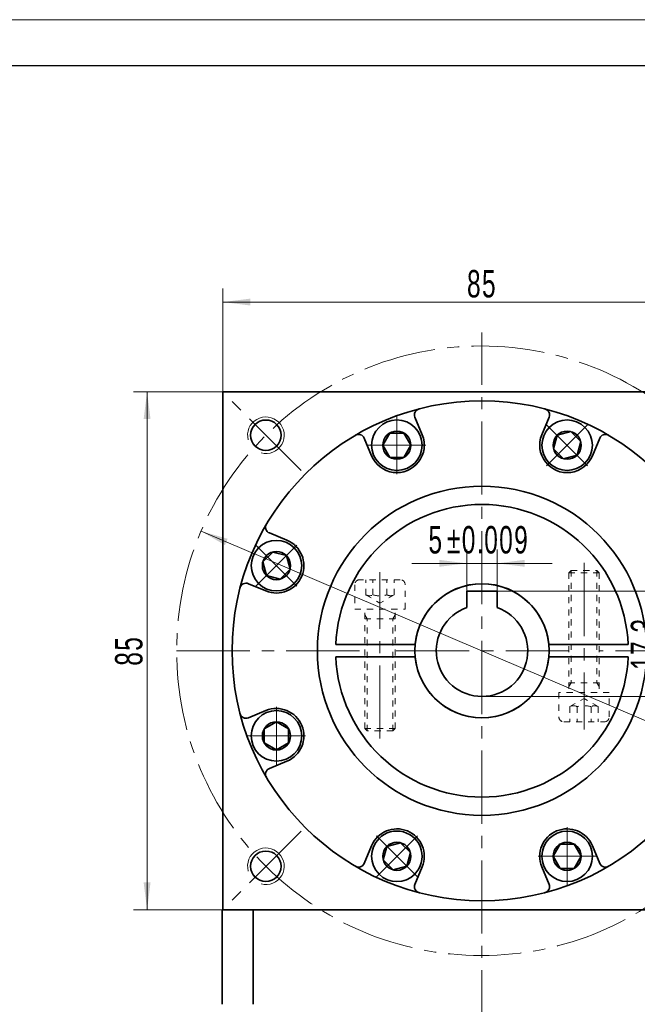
# Model space of a CAD drawing. Header units: millimetres. Extents: x 3134 to 3768, y -248 to 215.
# Tile 5 of 6: x 3456 to 3557, y 39 to 201. Entities that reach past the tile are written whole.
import ezdxf

# ---------------------------------------------------------------- set-up
doc = ezdxf.new("R2010")
doc.units = ezdxf.units.MM
doc.set_wipeout_variables(frame=1)
doc.linetypes.add('点画线', pattern=[18, 12, -2, 2, -2])
doc.linetypes.add('虚线', pattern=[2, 1, -1])
doc.layers.get('0').update_dxf_attribs({"lineweight": 35})
for name, color, linetype, lineweight in [('中心线层', 1, '点画线', 18), ('图框_外框线', 7, 'Continuous', 18), ('尺寸线层', 3, 'Continuous', 18), ('粗实线层', 7, 'Continuous', 35), ('虚线层', 6, '虚线', 18)]:
    doc.layers.add(name, color=color, linetype=linetype, lineweight=lineweight)
doc.styles.add('标准', font='txt', dxfattribs={"width": 0.667})
doc.dimstyles.new('a4-1-1', dxfattribs={"dimtxt": 3, "dimasz": 3, "dimexe": 1.5, "dimexo": 0, "dimgap": 0.5, "dimtad": 1, "dimdec": 3, "dimdsep": 46, "dimtxsty": '标准', "dimblk": '_CAXARROW', "dimcen": 0, "dimdle": 6, "dimazin": 2, "dimtfac": 0.707107, "dimtdec": 3, "dimtix": 1, "dimtmove": 2, "dimatfit": 3, "dimfxl": 0, "dimfrac": 2, "dimtolj": 1, "dimarcsym": 0})

# ---------------------------------------------------------------- blocks, each defined once
blk = doc.blocks.new('*X11')
at = {"layer": '尺寸线层', "linetype": 'Continuous'}
for points in [[(3489.11, 154.45), (3493.61, 155.02), (3493.61, 153.89)], [(3574.11, 154.45), (3569.61, 155.02), (3569.61, 153.89)]]:
    blk.add_hatch(color=0, dxfattribs=at).paths.add_polyline_path(points, flags=0)
at = {"layer": '尺寸线层', "color": 0, "linetype": 'Continuous'}
for p, q in [((3489.11, 139.75), (3489.11, 156.7)), ((3574.11, 139.75), (3574.11, 156.7)), ((3489.11, 154.45), (3574.11, 154.45))]:
    blk.add_line(p, q, dxfattribs=at)
at = {"layer": '尺寸线层', "color": 0, "insert": (3531.61, 157.43), "char_height": 4.5, "width": 9, "attachment_point": 5, "line_spacing_factor": 1.15057, "style": '标准'}
blk.add_mtext('\\T1.1;85', dxfattribs=at)
blk = doc.blocks.new('_CAXARROW')
blk.add_hatch(color=0).paths.add_polyline_path([(0, 0), (-1, 0.125), (-1, -0.125)], flags=0)
blk = doc.blocks.new('*X12')
at = {"layer": '尺寸线层', "linetype": 'Continuous'}
for points in [[(3476.67, 139.75), (3477.23, 135.25), (3476.1, 135.25)], [(3476.67, 54.75), (3477.23, 59.25), (3476.1, 59.25)]]:
    blk.add_hatch(color=0, dxfattribs=at).paths.add_polyline_path(points, flags=0)
at = {"layer": '尺寸线层', "color": 0, "linetype": 'Continuous'}
for p, q in [((3489.11, 139.75), (3474.42, 139.75)), ((3476.67, 139.75), (3476.67, 54.75)), ((3489.11, 54.75), (3474.42, 54.75))]:
    blk.add_line(p, q, dxfattribs=at)
at = {"layer": '尺寸线层', "color": 0, "insert": (3473.69, 97.25), "char_height": 4.5, "width": 9, "attachment_point": 5, "rotation": 90, "line_spacing_factor": 1.15057, "style": '标准'}
blk.add_mtext('\\T1.1;85', dxfattribs=at)
blk = doc.blocks.new('*X15')
at = {"layer": '中心线层', "linetype": '点画线', "lineweight": 18}
for p, q in [((0, -4.76), (0, 4.76)), ((-4.76, 0), (4.76, 0))]:
    blk.add_line(p, q, dxfattribs=at)
at = {"layer": '粗实线层'}
for p, q in [((-2.31, 0), (-1.15, 2)), ((-1.15, 2), (1.15, 2)), ((2.31, 0), (1.15, 2)), ((2.31, 0), (1.15, 2)), ((-2.31, 0), (-1.15, -2)), ((2.31, 0), (1.15, -2)), ((-1.15, -2), (1.15, -2))]:
    blk.add_line(p, q, dxfattribs=at)
blk.add_circle((0, 0), 2.31, dxfattribs=at)
for start, end in [(0, 180), (180, 360)]:
    blk.add_arc((0, 0), 4.14, start, end, dxfattribs=at)
blk = doc.blocks.new('*X29')
at = {"layer": '中心线层'}
blk.add_line((21.25, 0), (-6.07, 0), dxfattribs=at)
at = {"layer": '虚线层'}
for p, q in [((-4.82, 3.31), (-4.82, -3.31)), ((0, 4.14), (-3.99, 4.14)), ((0, -4.14), (0, 4.14)), ((-2.32, 2.31), (-4.82, 2.31)), ((-2.32, 2.31), (-0.99, 0)), ((19.62, 2.5), (0, 2.5)), ((1.6, 2.12), (0.95, 2.5)), ((1.6, -2.5), (1.6, 2.5)), ((20, 2.12), (1.6, 2.12)), ((19.62, 2.5), (19.62, -2.5)), ((20, 2.12), (19.62, 2.5)), ((20, 2.12), (20, -2.12)), ((-2.32, 1.15), (-4.82, 1.15)), ((-2.32, -2.31), (-0.99, 0)), ((-2.32, -1.15), (-4.82, -1.15)), ((-2.32, -2.31), (-4.82, -2.31)), ((19.62, -2.5), (0, -2.5)), ((1.6, -2.12), (0.95, -2.5)), ((20, -2.12), (1.6, -2.12)), ((20, -2.12), (19.62, -2.5)), ((-3.99, -4.14), (0, -4.14))]:
    blk.add_line(p, q, dxfattribs=at)
for centre, radius, start, end in [((-3.99, 3.31), 0.828, 90, 180), ((-3.47, 1.73), 1.29, 333.4349, 26.5651), ((-6.71, 0), 4.54, 345.2529, 14.7471), ((-3.47, -1.73), 1.29, 333.4349, 26.5651), ((-3.99, -3.31), 0.828, 180, 270)]:
    blk.add_arc(centre, radius, start, end, dxfattribs=at)
blk = doc.blocks.new('24234FGJHJB _2_1')
at = {"layer": '粗实线层'}
for start, end in [(5.2159, 174.7841), (185.2159, 354.7841)]:
    blk.add_arc((0, 0), 11, start, end, dxfattribs=at)
for points in [[(16.74, 13.16), (16.08, 13.16), (16.08, 13.16), (14.61, 13.16), (14.61, 13.16), (14.24, 12.79), (14.24, 12.79), (14.24, -5.24), (14.24, -5.24), (14.24, -5.89), (14.24, -5.89), (14.24, -6.84), (14.24, -6.84), (12.6, -6.84), (12.6, -6.84), (12.6, -10.83), (12.6, -10.83), (12.6, -10.87), (12.6, -10.92), (12.61, -10.96), (12.62, -11), (12.63, -11.05), (12.64, -11.09), (12.65, -11.13), (12.67, -11.17), (12.69, -11.21), (12.71, -11.25), (12.73, -11.28), (12.76, -11.32), (12.78, -11.35), (12.81, -11.39), (12.84, -11.42), (12.87, -11.45), (12.91, -11.48), (12.94, -11.5), (12.98, -11.53), (13.01, -11.55), (13.05, -11.57), (13.09, -11.59), (13.13, -11.6), (13.17, -11.62), (13.21, -11.63), (13.25, -11.64), (13.3, -11.65), (13.34, -11.66), (13.38, -11.66), (13.43, -11.66), (13.43, -11.66), (14.43, -11.66), (14.43, -11.66), (15.58, -11.66), (15.58, -11.66), (16.08, -11.66), (16.08, -11.66), (16.74, -11.66), (16.74, -11.66), (17.89, -11.66), (17.89, -11.66), (19.05, -11.66), (19.05, -11.66), (20.05, -11.66), (20.05, -11.66), (20.09, -11.66), (20.14, -11.66), (20.18, -11.65), (20.22, -11.64), (20.26, -11.63), (20.31, -11.62), (20.35, -11.6), (20.39, -11.59), (20.43, -11.57), (20.46, -11.55), (20.5, -11.53), (20.54, -11.5), (20.57, -11.48), (20.6, -11.45), (20.64, -11.42), (20.67, -11.39), (20.69, -11.35), (20.72, -11.32), (20.74, -11.28), (20.77, -11.25), (20.79, -11.21), (20.81, -11.17), (20.82, -11.13), (20.84, -11.09), (20.85, -11.05), (20.86, -11), (20.87, -10.96), (20.87, -10.92), (20.88, -10.87), (20.88, -10.83), (20.88, -10.83), (20.88, -6.84), (20.88, -6.84), (19.24, -6.84), (19.24, -6.84), (19.24, -5.89), (19.24, -5.89), (19.24, -5.24), (19.24, -5.24), (19.24, 12.79), (19.24, 12.79), (18.86, 13.16), (18.86, 13.16)], [(-16.74, -13.16), (-16.08, -13.16), (-16.08, -13.16), (-14.61, -13.16), (-14.61, -13.16), (-14.24, -12.79), (-14.24, -12.79), (-14.24, 5.24), (-14.24, 5.24), (-14.24, 5.89), (-14.24, 5.89), (-14.24, 6.84), (-14.24, 6.84), (-12.6, 6.84), (-12.6, 6.84), (-12.6, 10.83), (-12.6, 10.83), (-12.6, 10.87), (-12.6, 10.92), (-12.61, 10.96), (-12.62, 11), (-12.63, 11.05), (-12.64, 11.09), (-12.65, 11.13), (-12.67, 11.17), (-12.69, 11.21), (-12.71, 11.25), (-12.73, 11.28), (-12.76, 11.32), (-12.78, 11.35), (-12.81, 11.39), (-12.84, 11.42), (-12.87, 11.45), (-12.91, 11.48), (-12.94, 11.5), (-12.98, 11.53), (-13.01, 11.55), (-13.05, 11.57), (-13.09, 11.59), (-13.13, 11.6), (-13.17, 11.62), (-13.21, 11.63), (-13.25, 11.64), (-13.3, 11.65), (-13.34, 11.66), (-13.38, 11.66), (-13.43, 11.66), (-13.43, 11.66), (-14.43, 11.66), (-14.43, 11.66), (-15.58, 11.66), (-15.58, 11.66), (-16.08, 11.66), (-16.08, 11.66), (-16.74, 11.66), (-16.74, 11.66), (-17.89, 11.66), (-17.89, 11.66), (-19.05, 11.66), (-19.05, 11.66), (-20.05, 11.66), (-20.05, 11.66), (-20.09, 11.66), (-20.14, 11.66), (-20.18, 11.65), (-20.22, 11.64), (-20.26, 11.63), (-20.31, 11.62), (-20.35, 11.6), (-20.39, 11.59), (-20.43, 11.57), (-20.46, 11.55), (-20.5, 11.53), (-20.54, 11.5), (-20.57, 11.48), (-20.6, 11.45), (-20.64, 11.42), (-20.67, 11.39), (-20.69, 11.35), (-20.72, 11.32), (-20.74, 11.28), (-20.77, 11.25), (-20.79, 11.21), (-20.81, 11.17), (-20.82, 11.13), (-20.84, 11.09), (-20.85, 11.05), (-20.86, 11), (-20.87, 10.96), (-20.87, 10.92), (-20.88, 10.87), (-20.88, 10.83), (-20.88, 10.83), (-20.88, 6.84), (-20.88, 6.84), (-19.24, 6.84), (-19.24, 6.84), (-19.24, 5.89), (-19.24, 5.89), (-19.24, 5.24), (-19.24, 5.24), (-19.24, -12.79), (-19.24, -12.79), (-18.86, -13.16), (-18.86, -13.16)]]:
    blk.add_wipeout(points).dxf.layer = '粗实线层'
for p, q in [((-23.98, 1), (-10.95, 1)), ((23.98, 1), (10.95, 1)), ((-23.98, -1), (-10.95, -1)), ((23.98, -1), (10.95, -1))]:
    blk.add_line(p, q, dxfattribs=at)
for start, end in [(2.388, 177.612), (182.388, 357.612)]:
    blk.add_arc((0, 0), 24, start, end, dxfattribs=at)
for p, rotation in [((16.74, -6.84), 90), ((-16.74, 6.84), 270)]:
    blk.add_blockref('*X29', p, dxfattribs=dict(at, rotation=rotation))
blk = doc.blocks.new('*X30')
at = {"layer": '尺寸线层', "linetype": 'Continuous'}
for points in [[(3485.52, 116.87), (3489.44, 114.58), (3489.88, 115.62)], [(3577.5, 77.63), (3573.14, 78.88), (3573.58, 79.92)]]:
    blk.add_hatch(color=0, dxfattribs=at).paths.add_polyline_path(points, flags=0)
at = {"layer": '尺寸线层', "color": 0, "linetype": 'Continuous'}
blk.add_line((3592.32, 71.31), (3485.52, 116.87), dxfattribs=at)
at = {"layer": '尺寸线层', "color": 0, "insert": (3589.05, 76.16), "char_height": 4.5, "width": 19.6444, "attachment_point": 5, "rotation": 336.8999, "line_spacing_factor": 1.15057, "style": '标准'}
blk.add_mtext('\\T1.1;%%C100', dxfattribs=at)
blk = doc.blocks.new('*X32')
at = {"layer": '尺寸线层', "color": 0, "char_height": 4.5, "attachment_point": 1, "line_spacing_factor": 1.15057, "style": '标准'}
for s, insert, width in [('\\T1.1;%%P0.009', (3525.87, 117.71), 62.3014), ('\\T1.1;5', (3522.83, 117.71), 70.2537)]:
    blk.add_mtext(s, dxfattribs=dict(at, insert=insert, width=width))
blk = doc.blocks.new('*X31')
at = {"layer": '尺寸线层', "linetype": 'Continuous'}
for points in [[(3529.11, 111.59), (3524.61, 111.03), (3524.61, 112.16)], [(3534.11, 111.59), (3538.61, 111.03), (3538.61, 112.16)]]:
    blk.add_hatch(color=0, dxfattribs=at).paths.add_polyline_path(points, flags=0)
at = {"layer": '尺寸线层', "color": 0, "linetype": 'Continuous'}
for p, q in [((3529.11, 107.05), (3529.11, 113.84)), ((3534.11, 107.05), (3534.11, 113.84)), ((3543.11, 111.59), (3520.11, 111.59))]:
    blk.add_line(p, q, dxfattribs=at)
at = {"layer": '尺寸线层', "color": 0}
blk.add_blockref('*X32', (0, 0), dxfattribs=at)
blk = doc.blocks.new('*X33')
at = {"layer": '尺寸线层', "linetype": 'Continuous'}
for points in [[(3561.28, 107.05), (3561.85, 102.55), (3560.72, 102.55)], [(3561.28, 89.75), (3561.85, 94.25), (3560.72, 94.25)]]:
    blk.add_hatch(color=0, dxfattribs=at).paths.add_polyline_path(points, flags=0)
at = {"layer": '尺寸线层', "color": 0, "linetype": 'Continuous'}
for p, q in [((3534.11, 107.05), (3563.53, 107.05)), ((3561.28, 107.05), (3561.28, 89.75)), ((3531.61, 89.75), (3563.53, 89.75))]:
    blk.add_line(p, q, dxfattribs=at)
at = {"layer": '尺寸线层', "color": 0, "insert": (3558.31, 98.4), "char_height": 4.5, "width": 16.432, "attachment_point": 5, "rotation": 90, "line_spacing_factor": 1.15057, "style": '标准'}
blk.add_mtext('\\T1.1;17.3', dxfattribs=at)

msp = doc.modelspace()

# ---------------------------------------------------------------- linework, layer by layer
at = {"color": 7, "linetype": 'Continuous', "lineweight": 0}
for centre in [(3496.1552, 132.6061), (3496.1552, 132.6061), (3496.1552, 61.8954), (3496.1552, 61.8954)]:
    msp.add_arc(centre, 3, 255, 195, dxfattribs=at)
at = {"layer": '中心线层'}
for p, q in [((3531.6095, -93.1319), (3531.6095, 149.437)), ((3501.9353, 126.826), (3490.275, 138.4863)), ((3481.5105, 97.2508), (3581.5105, 97.2508)), ((3501.9353, 67.6755), (3490.275, 56.0153))]:
    msp.add_line(p, q, dxfattribs=at)
msp.add_circle((3531.5105, 97.2508), 50, dxfattribs=at)
at = {"layer": '粗实线层'}
for p, q in [((3574.1095, 139.7508), (3489.1095, 139.7508)), ((3489.1095, 139.7508), (3489.1095, 54.7508)), ((3521.799, 132.6945), (3520.605, 135.577)), ((3541.42, 132.6945), (3542.614, 135.577)), ((3513.4841, 129.2503), (3512.2901, 132.1329)), ((3549.7349, 129.2503), (3550.9289, 132.1329)), ((3499.61, 115.3762), (3496.7274, 116.5702)), ((3496.1658, 107.0613), (3493.2833, 108.2553)), ((3496.1658, 87.4403), (3493.2833, 86.2463)), ((3499.61, 79.1254), (3496.7274, 77.9314)), ((3513.4841, 65.2512), (3512.2901, 62.3687)), ((3549.7349, 65.2512), (3550.9289, 62.3687)), ((3521.799, 61.8071), (3520.605, 58.9245)), ((3541.42, 61.8071), (3542.614, 58.9245)), ((3489.0105, 39.2512), (3489.0105, 54.7508)), ((3489.1095, 54.7508), (3574.1095, 54.7508)), ((3494.0782, 39.2512), (3494.0782, 54.7508))]:
    msp.add_line(p, q, dxfattribs=at)
for centre, radius in [((3531.6095, 97.2508), 41), ((3496.1552, 132.6061), 2.5), ((3531.6095, 97.2508), 27), ((3496.1552, 61.8954), 2.5)]:
    msp.add_circle(centre, radius, dxfattribs=at)
for centre, radius, start, end in [((3521.5289, 135.9597), 1, 104.596884, 202.49996), ((3541.6901, 135.9597), 1, 337.50004, 75.403116), ((3511.3662, 131.7502), 1, 22.50004, 120.403116), ((3517.6416, 130.9724), 4.5, 202.5, 22.5), ((3545.5775, 130.9724), 4.5, 157.5, 337.5), ((3551.8528, 131.7502), 1, 59.596884, 157.49996), ((3497.1101, 117.4941), 1, 149.596884, 247.49996), ((3497.8879, 111.2187), 4.5, 247.5, 67.5), ((3492.9006, 107.3314), 1, 67.50004, 165.403116), ((3497.8879, 83.2828), 4.5, 292.5, 112.5), ((3492.9006, 87.1702), 1, 194.596884, 292.49996), ((3497.1101, 77.0075), 1, 112.50004, 210.403116), ((3517.6416, 63.5292), 4.5, 337.5, 157.5), ((3545.5775, 63.5292), 4.5, 22.5, 202.5), ((3511.3662, 62.7514), 1, 239.596884, 337.49996), ((3551.8528, 62.7514), 1, 202.50004, 300.403116), ((3521.5289, 58.5418), 1, 157.50004, 255.403116), ((3541.6901, 58.5418), 1, 284.596884, 22.49996)]:
    msp.add_arc(centre, radius, start, end, dxfattribs=at)

# ---------------------------------------------------------------- dimensions: what is measured, and where the dimension line sits
at = {"layer": '尺寸线层'}
dim = msp.add_linear_dim(base=(3574.1095, 154.4548), p1=(3489.1095, 139.7508), p2=(3574.1095, 139.7508), dimstyle='a4-1-1', override={"dimsah": 1, "dimtfill": 1, "dimtzin": 8}, dxfattribs=at)
dim.commit()
dim.dimension.update_dxf_attribs({"geometry": '*X11', "text_midpoint": (3531.6095, 157.4305)})
dim = msp.add_linear_dim(base=(3476.6658, 54.7508), p1=(3489.1095, 139.7508), p2=(3489.1095, 54.7508), angle=270, dimstyle='a4-1-1', override={"dimsah": 1, "dimtfill": 1, "dimtzin": 8}, dxfattribs=at)
dim.commit()
dim.dimension.update_dxf_attribs({"geometry": '*X12', "text_midpoint": (3473.6901, 97.2508)})

# ---------------------------------------------------------------- next in the draw order: block references
at = {"layer": '粗实线层'}
msp.add_blockref('24234FGJHJB _2_1', (3531.6095, 97.2508), dxfattribs=at)

# ---------------------------------------------------------------- next in the draw order: wipeouts: each hides what was drawn before it
for points in [[(3521.7816, 130.9724), (3521.7815, 130.9966), (3521.7813, 131.0209), (3521.7809, 131.0452), (3521.7804, 131.0694), (3521.7798, 131.0937), (3521.779, 131.1179), (3521.7781, 131.1422), (3521.777, 131.1664), (3521.7758, 131.1906), (3521.7745, 131.2149), (3521.773, 131.2391), (3521.7713, 131.2633), (3521.7696, 131.2875), (3521.7676, 131.3117), (3521.7656, 131.3359), (3521.7634, 131.36), (3521.761, 131.3842), (3521.7585, 131.4083), (3521.7559, 131.4324), (3521.7532, 131.4565), (3521.7502, 131.4806), (3521.7472, 131.5047), (3521.744, 131.5287), (3521.7407, 131.5528), (3521.7372, 131.5768), (3521.7336, 131.6008), (3521.7298, 131.6248), (3521.7259, 131.6487), (3521.7219, 131.6726), (3521.7177, 131.6965), (3521.7177, 131.6965), (3521.6797, 131.8852), (3521.6329, 132.0719), (3521.5775, 132.2563), (3521.5135, 132.4378), (3521.4412, 132.6162), (3521.3607, 132.7911), (3521.2721, 132.962), (3521.1757, 133.1286), (3521.0717, 133.2905), (3520.9602, 133.4475), (3520.8416, 133.599), (3520.716, 133.745), (3520.5838, 133.8849), (3520.4453, 134.0185), (3520.3007, 134.1455), (3520.1503, 134.2657), (3519.9945, 134.3787), (3519.8336, 134.4844), (3519.668, 134.5825), (3519.498, 134.6728), (3519.324, 134.7551), (3519.1463, 134.8292), (3518.9654, 134.895), (3518.7817, 134.9523), (3518.5954, 135.001), (3518.4072, 135.041), (3518.2172, 135.0722), (3518.026, 135.0945), (3517.834, 135.1079), (3517.6416, 135.1124), (3517.6416, 135.1124), (3517.4491, 135.1079), (3517.2571, 135.0945), (3517.0659, 135.0722), (3516.876, 135.041), (3516.6877, 135.001), (3516.5014, 134.9523), (3516.3177, 134.895), (3516.1368, 134.8292), (3515.9591, 134.7551), (3515.7851, 134.6728), (3515.6151, 134.5825), (3515.4495, 134.4844), (3515.2886, 134.3787), (3515.1328, 134.2657), (3514.9825, 134.1455), (3514.8378, 134.0185), (3514.6993, 133.8849), (3514.5671, 133.745), (3514.4415, 133.599), (3514.3229, 133.4475), (3514.2114, 133.2905), (3514.1074, 133.1286), (3514.011, 132.962), (3513.9224, 132.7911), (3513.8419, 132.6162), (3513.7696, 132.4378), (3513.7057, 132.2563), (3513.6502, 132.0719), (3513.6035, 131.8852), (3513.5654, 131.6965), (3513.5654, 131.6965), (3513.5612, 131.6726), (3513.5572, 131.6487), (3513.5533, 131.6248), (3513.5495, 131.6008), (3513.5459, 131.5768), (3513.5424, 131.5528), (3513.5391, 131.5287), (3513.5359, 131.5047), (3513.5329, 131.4806), (3513.53, 131.4565), (3513.5272, 131.4324), (3513.5246, 131.4083), (3513.5221, 131.3842), (3513.5198, 131.36), (3513.5176, 131.3359), (3513.5155, 131.3117), (3513.5136, 131.2875), (3513.5118, 131.2633), (3513.5102, 131.2391), (3513.5087, 131.2149), (3513.5073, 131.1906), (3513.5061, 131.1664), (3513.505, 131.1422), (3513.5041, 131.1179), (3513.5033, 131.0937), (3513.5027, 131.0694), (3513.5022, 131.0452), (3513.5018, 131.0209), (3513.5016, 130.9966), (3513.5016, 130.9724), (3513.5016, 130.9724), (3513.5072, 130.7557), (3513.5242, 130.5396), (3513.5525, 130.3247), (3513.592, 130.1116), (3513.6426, 129.9009), (3513.7042, 129.693), (3513.7765, 129.4887), (3513.8595, 129.2885), (3513.9528, 129.0929), (3514.0562, 128.9024), (3514.1695, 128.7176), (3514.2922, 128.5389), (3514.4242, 128.367), (3514.5649, 128.2022), (3514.7141, 128.045), (3514.8714, 127.8958), (3515.0362, 127.755), (3515.2081, 127.623), (3515.3868, 127.5003), (3515.5716, 127.387), (3515.762, 127.2836), (3515.9577, 127.1903), (3516.1579, 127.1074), (3516.3622, 127.035), (3516.5701, 126.9734), (3516.7808, 126.9228), (3516.9939, 126.8833), (3517.2088, 126.8551), (3517.4249, 126.8381), (3517.6416, 126.8324), (3517.6416, 126.8324), (3517.8582, 126.8381), (3518.0743, 126.8551), (3518.2892, 126.8833), (3518.5023, 126.9228), (3518.7131, 126.9734), (3518.9209, 127.035), (3519.1252, 127.1074), (3519.3255, 127.1903), (3519.5211, 127.2836), (3519.7116, 127.387), (3519.8964, 127.5003), (3520.075, 127.623), (3520.2469, 127.755), (3520.4118, 127.8958), (3520.569, 128.045), (3520.7182, 128.2022), (3520.8589, 128.367), (3520.9909, 128.5389), (3521.1137, 128.7176), (3521.2269, 128.9024), (3521.3303, 129.0929), (3521.4236, 129.2885), (3521.5066, 129.4887), (3521.5789, 129.693), (3521.6405, 129.9009), (3521.6911, 130.1116), (3521.7306, 130.3247), (3521.7589, 130.5396), (3521.7759, 130.7557)], [(3548.5049, 128.045), (3548.522, 128.0622), (3548.539, 128.0795), (3548.5559, 128.0969), (3548.5727, 128.1144), (3548.5894, 128.132), (3548.606, 128.1497), (3548.6225, 128.1675), (3548.6389, 128.1854), (3548.6551, 128.2034), (3548.6713, 128.2215), (3548.6874, 128.2396), (3548.7033, 128.2579), (3548.7192, 128.2763), (3548.735, 128.2947), (3548.7506, 128.3133), (3548.7661, 128.3319), (3548.7815, 128.3507), (3548.7968, 128.3695), (3548.812, 128.3884), (3548.8271, 128.4074), (3548.8421, 128.4265), (3548.857, 128.4457), (3548.8717, 128.4649), (3548.8864, 128.4843), (3548.9009, 128.5037), (3548.9153, 128.5232), (3548.9296, 128.5428), (3548.9438, 128.5625), (3548.9578, 128.5823), (3548.9718, 128.6021), (3548.9718, 128.6021), (3549.0783, 128.7625), (3549.1772, 128.9276), (3549.2684, 129.0971), (3549.3516, 129.2707), (3549.4266, 129.448), (3549.4933, 129.6286), (3549.5515, 129.812), (3549.6012, 129.998), (3549.6421, 130.1861), (3549.6743, 130.3759), (3549.6976, 130.5669), (3549.7119, 130.7589), (3549.7174, 130.9513), (3549.7139, 131.1438), (3549.7015, 131.3359), (3549.6801, 131.5272), (3549.6499, 131.7173), (3549.6109, 131.9058), (3549.5631, 132.0922), (3549.5068, 132.2763), (3549.4419, 132.4575), (3549.3687, 132.6355), (3549.2873, 132.81), (3549.1979, 132.9804), (3549.1006, 133.1465), (3548.9957, 133.308), (3548.8835, 133.4643), (3548.7641, 133.6153), (3548.6378, 133.7606), (3548.5049, 133.8998), (3548.5049, 133.8998), (3548.3656, 134.0327), (3548.2204, 134.159), (3548.0694, 134.2784), (3547.913, 134.3907), (3547.7516, 134.4955), (3547.5855, 134.5928), (3547.415, 134.6822), (3547.2406, 134.7636), (3547.0626, 134.8368), (3546.8814, 134.9017), (3546.6973, 134.958), (3546.5108, 135.0058), (3546.3223, 135.0448), (3546.1322, 135.075), (3545.9409, 135.0964), (3545.7488, 135.1088), (3545.5564, 135.1123), (3545.364, 135.1069), (3545.172, 135.0925), (3544.981, 135.0692), (3544.7912, 135.037), (3544.6031, 134.9961), (3544.4171, 134.9464), (3544.2336, 134.8882), (3544.0531, 134.8215), (3543.8758, 134.7465), (3543.7022, 134.6633), (3543.5327, 134.5722), (3543.3676, 134.4732), (3543.2072, 134.3667), (3543.2072, 134.3667), (3543.1874, 134.3528), (3543.1676, 134.3387), (3543.1479, 134.3245), (3543.1283, 134.3102), (3543.1088, 134.2958), (3543.0893, 134.2813), (3543.07, 134.2667), (3543.0507, 134.2519), (3543.0316, 134.237), (3543.0125, 134.2221), (3542.9935, 134.207), (3542.9746, 134.1918), (3542.9557, 134.1765), (3542.937, 134.161), (3542.9184, 134.1455), (3542.8998, 134.1299), (3542.8813, 134.1141), (3542.863, 134.0983), (3542.8447, 134.0823), (3542.8265, 134.0662), (3542.8084, 134.0501), (3542.7905, 134.0338), (3542.7726, 134.0174), (3542.7548, 134.0009), (3542.7371, 133.9843), (3542.7195, 133.9676), (3542.702, 133.9508), (3542.6845, 133.9339), (3542.6672, 133.9169), (3542.65, 133.8998), (3542.65, 133.8998), (3542.5008, 133.7426), (3542.3601, 133.5778), (3542.2281, 133.4058), (3542.1054, 133.2272), (3541.9921, 133.0424), (3541.8887, 132.8519), (3541.7954, 132.6563), (3541.7124, 132.456), (3541.6401, 132.2517), (3541.5785, 132.0439), (3541.5279, 131.8331), (3541.4884, 131.62), (3541.4601, 131.4051), (3541.4431, 131.189), (3541.4375, 130.9724), (3541.4431, 130.7557), (3541.4601, 130.5396), (3541.4884, 130.3247), (3541.5279, 130.1116), (3541.5785, 129.9009), (3541.6401, 129.693), (3541.7124, 129.4887), (3541.7954, 129.2885), (3541.8887, 129.0929), (3541.9921, 128.9024), (3542.1054, 128.7176), (3542.2281, 128.5389), (3542.3601, 128.367), (3542.5008, 128.2022), (3542.65, 128.045), (3542.65, 128.045), (3542.8073, 127.8958), (3542.9721, 127.755), (3543.144, 127.623), (3543.3226, 127.5003), (3543.5075, 127.387), (3543.6979, 127.2836), (3543.8936, 127.1903), (3544.0938, 127.1074), (3544.2981, 127.035), (3544.5059, 126.9734), (3544.7167, 126.9228), (3544.9298, 126.8833), (3545.1447, 126.8551), (3545.3608, 126.8381), (3545.5775, 126.8324), (3545.7941, 126.8381), (3546.0102, 126.8551), (3546.2251, 126.8833), (3546.4382, 126.9228), (3546.649, 126.9734), (3546.8568, 127.035), (3547.0611, 127.1074), (3547.2613, 127.1903), (3547.457, 127.2836), (3547.6475, 127.387), (3547.8323, 127.5003), (3548.0109, 127.623), (3548.1828, 127.755), (3548.3477, 127.8958)], [(3500.8153, 114.1461), (3500.7981, 114.1632), (3500.7808, 114.1803), (3500.7634, 114.1972), (3500.7459, 114.214), (3500.7283, 114.2307), (3500.7106, 114.2473), (3500.6928, 114.2637), (3500.6749, 114.2801), (3500.6569, 114.2964), (3500.6388, 114.3126), (3500.6207, 114.3287), (3500.6024, 114.3446), (3500.584, 114.3605), (3500.5656, 114.3762), (3500.547, 114.3919), (3500.5284, 114.4074), (3500.5096, 114.4228), (3500.4908, 114.4381), (3500.4719, 114.4533), (3500.4529, 114.4684), (3500.4338, 114.4834), (3500.4146, 114.4982), (3500.3954, 114.513), (3500.376, 114.5276), (3500.3566, 114.5422), (3500.3371, 114.5566), (3500.3175, 114.5709), (3500.2978, 114.585), (3500.278, 114.5991), (3500.2581, 114.6131), (3500.2581, 114.6131), (3500.0978, 114.7196), (3499.9327, 114.8185), (3499.7632, 114.9097), (3499.5896, 114.9928), (3499.4123, 115.0679), (3499.2317, 115.1346), (3499.0483, 115.1928), (3498.8623, 115.2424), (3498.6742, 115.2834), (3498.4844, 115.3155), (3498.2933, 115.3388), (3498.1014, 115.3532), (3497.909, 115.3587), (3497.7165, 115.3552), (3497.5244, 115.3427), (3497.3331, 115.3214), (3497.143, 115.2912), (3496.9545, 115.2521), (3496.7681, 115.2044), (3496.584, 115.148), (3496.4028, 115.0832), (3496.2247, 115.01), (3496.0503, 114.9286), (3495.8799, 114.8391), (3495.7137, 114.7419), (3495.5523, 114.637), (3495.396, 114.5248), (3495.245, 114.4053), (3495.0997, 114.2791), (3494.9605, 114.1461), (3494.9605, 114.1461), (3494.8276, 114.0069), (3494.7013, 113.8616), (3494.5819, 113.7107), (3494.4696, 113.5543), (3494.3647, 113.3929), (3494.2675, 113.2268), (3494.1781, 113.0563), (3494.0967, 112.8819), (3494.0235, 112.7039), (3493.9586, 112.5226), (3493.9022, 112.3386), (3493.8545, 112.1521), (3493.8155, 111.9636), (3493.7852, 111.7735), (3493.7639, 111.5822), (3493.7515, 111.3901), (3493.748, 111.1977), (3493.7534, 111.0052), (3493.7678, 110.8133), (3493.7911, 110.6222), (3493.8233, 110.4324), (3493.8642, 110.2443), (3493.9138, 110.0584), (3493.9721, 109.8749), (3494.0388, 109.6943), (3494.1138, 109.5171), (3494.197, 109.3435), (3494.2881, 109.1739), (3494.3871, 109.0088), (3494.4936, 108.8485), (3494.4936, 108.8485), (3494.5075, 108.8286), (3494.5216, 108.8089), (3494.5358, 108.7892), (3494.5501, 108.7696), (3494.5645, 108.75), (3494.579, 108.7306), (3494.5936, 108.7113), (3494.6084, 108.692), (3494.6232, 108.6728), (3494.6382, 108.6537), (3494.6533, 108.6347), (3494.6685, 108.6158), (3494.6838, 108.597), (3494.6992, 108.5783), (3494.7148, 108.5596), (3494.7304, 108.5411), (3494.7462, 108.5226), (3494.762, 108.5042), (3494.778, 108.486), (3494.794, 108.4678), (3494.8102, 108.4497), (3494.8265, 108.4317), (3494.8429, 108.4138), (3494.8594, 108.396), (3494.876, 108.3783), (3494.8927, 108.3607), (3494.9095, 108.3432), (3494.9264, 108.3258), (3494.9434, 108.3085), (3494.9605, 108.2913), (3494.9605, 108.2913), (3495.1177, 108.1421), (3495.2825, 108.0013), (3495.4545, 107.8694), (3495.6331, 107.7466), (3495.8179, 107.6334), (3496.0084, 107.53), (3496.204, 107.4366), (3496.4043, 107.3537), (3496.6086, 107.2813), (3496.8164, 107.2198), (3497.0272, 107.1692), (3497.2403, 107.1297), (3497.4552, 107.1014), (3497.6712, 107.0844), (3497.8879, 107.0787), (3498.1046, 107.0844), (3498.3207, 107.1014), (3498.5355, 107.1297), (3498.7487, 107.1692), (3498.9594, 107.2198), (3499.1672, 107.2813), (3499.3715, 107.3537), (3499.5718, 107.4366), (3499.7674, 107.53), (3499.9579, 107.6334), (3500.1427, 107.7466), (3500.3213, 107.8694), (3500.4933, 108.0013), (3500.6581, 108.1421), (3500.8153, 108.2913), (3500.8153, 108.2913), (3500.9645, 108.4485), (3501.1053, 108.6133), (3501.2372, 108.7853), (3501.36, 108.9639), (3501.4733, 109.1487), (3501.5767, 109.3392), (3501.67, 109.5348), (3501.7529, 109.7351), (3501.8253, 109.9394), (3501.8868, 110.1472), (3501.9374, 110.358), (3501.9769, 110.5711), (3502.0052, 110.786), (3502.0222, 111.0021), (3502.0279, 111.2187), (3502.0222, 111.4354), (3502.0052, 111.6515), (3501.9769, 111.8664), (3501.9374, 112.0795), (3501.8868, 112.2902), (3501.8253, 112.4981), (3501.7529, 112.7024), (3501.67, 112.9026), (3501.5767, 113.0982), (3501.4733, 113.2887), (3501.36, 113.4735), (3501.2372, 113.6522), (3501.1053, 113.8241), (3500.9645, 113.9889)], [(3497.8879, 87.4228), (3497.8636, 87.4228), (3497.8394, 87.4225), (3497.8151, 87.4222), (3497.7909, 87.4217), (3497.7666, 87.4211), (3497.7424, 87.4203), (3497.7181, 87.4193), (3497.6939, 87.4183), (3497.6696, 87.4171), (3497.6454, 87.4157), (3497.6212, 87.4142), (3497.597, 87.4126), (3497.5728, 87.4108), (3497.5486, 87.4089), (3497.5244, 87.4068), (3497.5003, 87.4046), (3497.4761, 87.4023), (3497.452, 87.3998), (3497.4279, 87.3972), (3497.4038, 87.3944), (3497.3797, 87.3915), (3497.3556, 87.3885), (3497.3315, 87.3853), (3497.3075, 87.3819), (3497.2835, 87.3785), (3497.2595, 87.3749), (3497.2355, 87.3711), (3497.2116, 87.3672), (3497.1877, 87.3632), (3497.1638, 87.359), (3497.1638, 87.359), (3496.9751, 87.3209), (3496.7884, 87.2741), (3496.604, 87.2187), (3496.4225, 87.1548), (3496.2441, 87.0825), (3496.0692, 87.002), (3495.8983, 86.9134), (3495.7317, 86.817), (3495.5698, 86.713), (3495.4128, 86.6015), (3495.2612, 86.4829), (3495.1153, 86.3573), (3494.9754, 86.2251), (3494.8418, 86.0866), (3494.7148, 85.9419), (3494.5946, 85.7916), (3494.4815, 85.6358), (3494.3759, 85.4749), (3494.2778, 85.3093), (3494.1875, 85.1393), (3494.1052, 84.9653), (3494.0311, 84.7876), (3493.9653, 84.6067), (3493.908, 84.4229), (3493.8593, 84.2367), (3493.8193, 84.0484), (3493.7881, 83.8585), (3493.7658, 83.6673), (3493.7524, 83.4753), (3493.7479, 83.2828), (3493.7479, 83.2828), (3493.7524, 83.0904), (3493.7658, 82.8984), (3493.7881, 82.7072), (3493.8193, 82.5172), (3493.8593, 82.3289), (3493.908, 82.1427), (3493.9653, 81.959), (3494.0311, 81.7781), (3494.1052, 81.6004), (3494.1875, 81.4264), (3494.2778, 81.2564), (3494.3759, 81.0908), (3494.4815, 80.9299), (3494.5946, 80.7741), (3494.7148, 80.6237), (3494.8418, 80.4791), (3494.9754, 80.3406), (3495.1153, 80.2084), (3495.2612, 80.0828), (3495.4128, 79.9642), (3495.5698, 79.8527), (3495.7317, 79.7487), (3495.8983, 79.6523), (3496.0692, 79.5637), (3496.2441, 79.4832), (3496.4225, 79.4109), (3496.604, 79.3469), (3496.7884, 79.2915), (3496.9751, 79.2447), (3497.1638, 79.2067), (3497.1638, 79.2067), (3497.1877, 79.2025), (3497.2116, 79.1984), (3497.2355, 79.1946), (3497.2595, 79.1908), (3497.2835, 79.1872), (3497.3075, 79.1837), (3497.3315, 79.1804), (3497.3556, 79.1772), (3497.3797, 79.1741), (3497.4038, 79.1712), (3497.4279, 79.1685), (3497.452, 79.1658), (3497.4761, 79.1634), (3497.5003, 79.161), (3497.5244, 79.1588), (3497.5486, 79.1568), (3497.5728, 79.1548), (3497.597, 79.1531), (3497.6212, 79.1514), (3497.6454, 79.1499), (3497.6696, 79.1486), (3497.6939, 79.1474), (3497.7181, 79.1463), (3497.7424, 79.1454), (3497.7666, 79.1446), (3497.7909, 79.144), (3497.8151, 79.1435), (3497.8394, 79.1431), (3497.8636, 79.1429), (3497.8879, 79.1428), (3497.8879, 79.1428), (3498.1046, 79.1485), (3498.3207, 79.1655), (3498.5355, 79.1938), (3498.7487, 79.2333), (3498.9594, 79.2839), (3499.1672, 79.3455), (3499.3715, 79.4178), (3499.5718, 79.5008), (3499.7674, 79.5941), (3499.9579, 79.6975), (3500.1427, 79.8107), (3500.3213, 79.9335), (3500.4933, 80.0654), (3500.6581, 80.2062), (3500.8153, 80.3554), (3500.9645, 80.5126), (3501.1053, 80.6774), (3501.2372, 80.8494), (3501.36, 81.028), (3501.4733, 81.2128), (3501.5767, 81.4033), (3501.67, 81.5989), (3501.7529, 81.7992), (3501.8253, 82.0035), (3501.8868, 82.2113), (3501.9374, 82.4221), (3501.9769, 82.6352), (3502.0052, 82.8501), (3502.0222, 83.0662), (3502.0279, 83.2828), (3502.0279, 83.2828), (3502.0222, 83.4995), (3502.0052, 83.7156), (3501.9769, 83.9305), (3501.9374, 84.1436), (3501.8868, 84.3543), (3501.8253, 84.5622), (3501.7529, 84.7665), (3501.67, 84.9667), (3501.5767, 85.1624), (3501.4733, 85.3528), (3501.36, 85.5376), (3501.2372, 85.7163), (3501.1053, 85.8882), (3500.9645, 86.053), (3500.8153, 86.2103), (3500.6581, 86.3595), (3500.4933, 86.5002), (3500.3213, 86.6322), (3500.1427, 86.7549), (3499.9579, 86.8682), (3499.7674, 86.9716), (3499.5718, 87.0649), (3499.3715, 87.1479), (3499.1672, 87.2202), (3498.9594, 87.2818), (3498.7487, 87.3324), (3498.5355, 87.3719), (3498.3207, 87.4002), (3498.1046, 87.4172)], [(3514.7141, 66.4566), (3514.697, 66.4394), (3514.68, 66.4221), (3514.6631, 66.4047), (3514.6463, 66.3872), (3514.6296, 66.3696), (3514.613, 66.3519), (3514.5965, 66.3341), (3514.5802, 66.3162), (3514.5639, 66.2982), (3514.5477, 66.2801), (3514.5316, 66.2619), (3514.5157, 66.2436), (3514.4998, 66.2253), (3514.4841, 66.2068), (3514.4684, 66.1883), (3514.4529, 66.1696), (3514.4375, 66.1509), (3514.4222, 66.1321), (3514.407, 66.1132), (3514.3919, 66.0942), (3514.3769, 66.0751), (3514.362, 66.0559), (3514.3473, 66.0366), (3514.3326, 66.0173), (3514.3181, 65.9978), (3514.3037, 65.9783), (3514.2894, 65.9587), (3514.2752, 65.939), (3514.2612, 65.9193), (3514.2472, 65.8994), (3514.2472, 65.8994), (3514.1407, 65.7391), (3514.0418, 65.574), (3513.9506, 65.4044), (3513.8674, 65.2308), (3513.7924, 65.0536), (3513.7257, 64.873), (3513.6675, 64.6895), (3513.6179, 64.5035), (3513.5769, 64.3155), (3513.5448, 64.1257), (3513.5215, 63.9346), (3513.5071, 63.7427), (3513.5016, 63.5502), (3513.5051, 63.3578), (3513.5176, 63.1657), (3513.5389, 62.9744), (3513.5691, 62.7843), (3513.6082, 62.5958), (3513.6559, 62.4093), (3513.7123, 62.2253), (3513.7771, 62.044), (3513.8503, 61.866), (3513.9317, 61.6916), (3514.0212, 61.5211), (3514.1184, 61.355), (3514.2233, 61.1936), (3514.3355, 61.0372), (3514.4549, 60.8863), (3514.5812, 60.741), (3514.7141, 60.6018), (3514.7141, 60.6018), (3514.8534, 60.4688), (3514.9986, 60.3425), (3515.1496, 60.2231), (3515.306, 60.1109), (3515.4674, 60.006), (3515.6335, 59.9088), (3515.804, 59.8193), (3515.9784, 59.7379), (3516.1564, 59.6647), (3516.3377, 59.5999), (3516.5217, 59.5435), (3516.7082, 59.4958), (3516.8967, 59.4567), (3517.0868, 59.4265), (3517.2781, 59.4052), (3517.4702, 59.3927), (3517.6626, 59.3892), (3517.855, 59.3947), (3518.047, 59.4091), (3518.2381, 59.4324), (3518.4279, 59.4645), (3518.6159, 59.5055), (3518.8019, 59.5551), (3518.9854, 59.6133), (3519.1659, 59.68), (3519.3432, 59.7551), (3519.5168, 59.8382), (3519.6863, 59.9294), (3519.8515, 60.0283), (3520.0118, 60.1348), (3520.0118, 60.1348), (3520.0317, 60.1488), (3520.0514, 60.1628), (3520.0711, 60.177), (3520.0907, 60.1913), (3520.1102, 60.2057), (3520.1297, 60.2203), (3520.149, 60.2349), (3520.1683, 60.2496), (3520.1875, 60.2645), (3520.2066, 60.2795), (3520.2256, 60.2946), (3520.2445, 60.3098), (3520.2633, 60.3251), (3520.282, 60.3405), (3520.3007, 60.356), (3520.3192, 60.3717), (3520.3377, 60.3874), (3520.356, 60.4033), (3520.3743, 60.4192), (3520.3925, 60.4353), (3520.4106, 60.4515), (3520.4286, 60.4678), (3520.4465, 60.4842), (3520.4643, 60.5006), (3520.482, 60.5172), (3520.4996, 60.5339), (3520.5171, 60.5507), (3520.5345, 60.5676), (3520.5518, 60.5846), (3520.569, 60.6018), (3520.569, 60.6018), (3520.7182, 60.759), (3520.8589, 60.9238), (3520.9909, 61.0957), (3521.1137, 61.2744), (3521.2269, 61.4592), (3521.3303, 61.6497), (3521.4236, 61.8453), (3521.5066, 62.0455), (3521.5789, 62.2498), (3521.6405, 62.4577), (3521.6911, 62.6684), (3521.7306, 62.8815), (3521.7589, 63.0964), (3521.7759, 63.3125), (3521.7816, 63.5292), (3521.7759, 63.7458), (3521.7589, 63.9619), (3521.7306, 64.1768), (3521.6911, 64.3899), (3521.6405, 64.6007), (3521.5789, 64.8085), (3521.5066, 65.0128), (3521.4236, 65.2131), (3521.3303, 65.4087), (3521.2269, 65.5992), (3521.1137, 65.784), (3520.9909, 65.9626), (3520.8589, 66.1346), (3520.7182, 66.2994), (3520.569, 66.4566), (3520.569, 66.4566), (3520.4118, 66.6058), (3520.2469, 66.7466), (3520.075, 66.8785), (3519.8964, 67.0013), (3519.7116, 67.1145), (3519.5211, 67.2179), (3519.3255, 67.3113), (3519.1252, 67.3942), (3518.9209, 67.4665), (3518.7131, 67.5281), (3518.5023, 67.5787), (3518.2892, 67.6182), (3518.0743, 67.6465), (3517.8582, 67.6635), (3517.6416, 67.6692), (3517.4249, 67.6635), (3517.2088, 67.6465), (3516.9939, 67.6182), (3516.7808, 67.5787), (3516.5701, 67.5281), (3516.3622, 67.4665), (3516.1579, 67.3942), (3515.9577, 67.3113), (3515.762, 67.2179), (3515.5716, 67.1145), (3515.3868, 67.0013), (3515.2081, 66.8785), (3515.0362, 66.7466), (3514.8714, 66.6058)], [(3541.4375, 63.5292), (3541.4375, 63.5049), (3541.4377, 63.4806), (3541.4381, 63.4564), (3541.4386, 63.4321), (3541.4392, 63.4079), (3541.44, 63.3836), (3541.4409, 63.3594), (3541.442, 63.3351), (3541.4432, 63.3109), (3541.4446, 63.2867), (3541.4461, 63.2625), (3541.4477, 63.2383), (3541.4495, 63.2141), (3541.4514, 63.1899), (3541.4534, 63.1657), (3541.4556, 63.1415), (3541.458, 63.1174), (3541.4605, 63.0932), (3541.4631, 63.0691), (3541.4659, 63.045), (3541.4688, 63.0209), (3541.4718, 62.9969), (3541.475, 62.9728), (3541.4783, 62.9488), (3541.4818, 62.9248), (3541.4854, 62.9008), (3541.4892, 62.8768), (3541.4931, 62.8528), (3541.4971, 62.8289), (3541.5013, 62.805), (3541.5013, 62.805), (3541.5393, 62.6163), (3541.5861, 62.4296), (3541.6416, 62.2453), (3541.7055, 62.0637), (3541.7778, 61.8853), (3541.8583, 61.7105), (3541.9469, 61.5396), (3542.0433, 61.373), (3542.1473, 61.211), (3542.2588, 61.0541), (3542.3774, 60.9025), (3542.503, 60.7566), (3542.6352, 60.6167), (3542.7737, 60.4831), (3542.9184, 60.356), (3543.0687, 60.2359), (3543.2245, 60.1228), (3543.3854, 60.0171), (3543.551, 59.919), (3543.721, 59.8287), (3543.895, 59.7464), (3544.0727, 59.6723), (3544.2536, 59.6066), (3544.4373, 59.5493), (3544.6236, 59.5006), (3544.8119, 59.4606), (3545.0018, 59.4294), (3545.193, 59.4071), (3545.385, 59.3936), (3545.5775, 59.3892), (3545.5775, 59.3892), (3545.7699, 59.3936), (3545.9619, 59.4071), (3546.1531, 59.4294), (3546.343, 59.4606), (3546.5313, 59.5006), (3546.7176, 59.5493), (3546.9013, 59.6066), (3547.0822, 59.6723), (3547.2599, 59.7464), (3547.4339, 59.8287), (3547.6039, 59.919), (3547.7695, 60.0171), (3547.9304, 60.1228), (3548.0862, 60.2359), (3548.2366, 60.356), (3548.3812, 60.4831), (3548.5197, 60.6167), (3548.6519, 60.7566), (3548.7775, 60.9025), (3548.8961, 61.0541), (3549.0076, 61.211), (3549.1116, 61.373), (3549.208, 61.5396), (3549.2966, 61.7105), (3549.3771, 61.8853), (3549.4494, 62.0637), (3549.5133, 62.2453), (3549.5688, 62.4296), (3549.6156, 62.6163), (3549.6536, 62.805), (3549.6536, 62.805), (3549.6578, 62.8289), (3549.6618, 62.8528), (3549.6657, 62.8768), (3549.6695, 62.9008), (3549.6731, 62.9248), (3549.6766, 62.9488), (3549.6799, 62.9728), (3549.6831, 62.9969), (3549.6861, 63.0209), (3549.689, 63.045), (3549.6918, 63.0691), (3549.6944, 63.0932), (3549.6969, 63.1174), (3549.6993, 63.1415), (3549.7015, 63.1657), (3549.7035, 63.1899), (3549.7054, 63.2141), (3549.7072, 63.2383), (3549.7089, 63.2625), (3549.7103, 63.2867), (3549.7117, 63.3109), (3549.7129, 63.3351), (3549.714, 63.3594), (3549.7149, 63.3836), (3549.7157, 63.4079), (3549.7163, 63.4321), (3549.7168, 63.4564), (3549.7172, 63.4806), (3549.7174, 63.5049), (3549.7175, 63.5292), (3549.7175, 63.5292), (3549.7118, 63.7458), (3549.6948, 63.9619), (3549.6665, 64.1768), (3549.627, 64.3899), (3549.5764, 64.6007), (3549.5148, 64.8085), (3549.4425, 65.0128), (3549.3595, 65.2131), (3549.2662, 65.4087), (3549.1628, 65.5992), (3549.0496, 65.784), (3548.9268, 65.9626), (3548.7948, 66.1346), (3548.6541, 66.2994), (3548.5049, 66.4566), (3548.3477, 66.6058), (3548.1828, 66.7466), (3548.0109, 66.8785), (3547.8323, 67.0013), (3547.6475, 67.1145), (3547.457, 67.2179), (3547.2613, 67.3113), (3547.0611, 67.3942), (3546.8568, 67.4665), (3546.649, 67.5281), (3546.4382, 67.5787), (3546.2251, 67.6182), (3546.0102, 67.6465), (3545.7941, 67.6635), (3545.5775, 67.6692), (3545.5775, 67.6692), (3545.3608, 67.6635), (3545.1447, 67.6465), (3544.9298, 67.6182), (3544.7167, 67.5787), (3544.5059, 67.5281), (3544.2981, 67.4665), (3544.0938, 67.3942), (3543.8936, 67.3113), (3543.6979, 67.2179), (3543.5075, 67.1145), (3543.3226, 67.0013), (3543.144, 66.8785), (3542.9721, 66.7466), (3542.8073, 66.6058), (3542.65, 66.4566), (3542.5008, 66.2994), (3542.3601, 66.1346), (3542.2281, 65.9626), (3542.1054, 65.784), (3541.9921, 65.5992), (3541.8887, 65.4087), (3541.7954, 65.2131), (3541.7124, 65.0128), (3541.6401, 64.8085), (3541.5785, 64.6007), (3541.5279, 64.3899), (3541.4884, 64.1768), (3541.4601, 63.9619), (3541.4431, 63.7458)]]:
    msp.add_wipeout(points).dxf.layer = '粗实线层'

# ---------------------------------------------------------------- next in the draw order: linework, layer by layer
at = {"layer": '图框_外框线', "color": 3}
msp.add_lwpolyline([(3133.8367, -247.8141), (3768.207, -247.8141), (3768.207, 200.7763), (3133.8367, 200.7763)], close=True, dxfattribs=at)
at = {"layer": '图框_外框线', "color": 3, "lineweight": 25}
msp.add_lwpolyline([(3171.5968, -240.2621), (3760.655, -240.2621), (3760.655, 193.2243), (3171.5968, 193.2243)], close=True, dxfattribs=at)
at = {"layer": '粗实线层'}
for p, q in [((3534.1095, 107.0508), (3529.1095, 107.0508)), ((3529.1095, 107.0508), (3529.1095, 104.3218)), ((3534.1095, 107.0508), (3534.1095, 104.3218))]:
    msp.add_line(p, q, dxfattribs=at)
msp.add_circle((3531.6095, 97.2508), 11, dxfattribs=at)
msp.add_arc((3531.6095, 97.2508), 7.5, 109.471221, 70.528779, dxfattribs=at)

# ---------------------------------------------------------------- next in the draw order: block references
for p, rotation in [((3545.5775, 130.9724), 315.0000000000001), ((3497.8879, 111.2187), 45.00000000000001), ((3497.8879, 83.2828), 90), ((3517.6416, 63.5292), 135.0000000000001), ((3545.5775, 63.5292), 180)]:
    msp.add_blockref('*X15', p, dxfattribs=dict(at, rotation=rotation))
msp.add_blockref('*X15', (3517.6416, 130.9724), dxfattribs=at)

# ---------------------------------------------------------------- next in the draw order: dimensions: what is measured, and where the dimension line sits
at = {"layer": '尺寸线层'}
dim = msp.add_linear_dim(base=(3529.1095, 111.5949), p1=(3534.1095, 107.0508), p2=(3529.1095, 107.0508), text='\\A1;5{\\H1x;%%P0.009}', dimstyle='a4-1-1', override={"dimsah": 1, "dimtfac": 1, "dimtfill": 1, "dimtolj": 0, "dimtzin": 8}, dxfattribs=at)
dim.commit()
dim.dimension.update_dxf_attribs({"geometry": '*X31', "text_midpoint": (3531.6095, 115.4274)})
dim = msp.add_diameter_dim_2p(p1=(3485.5195, 116.8677), p2=(3577.5016, 77.6339), dimstyle='a4-1-1', override={"dimpost": '%%C<>', "dimsah": 1, "dimtfill": 1, "dimtzin": 8}, dxfattribs=at)
dim.commit()
dim.dimension.update_dxf_attribs({"geometry": '*X30', "text_midpoint": (3587.8039, 73.2395), "dimtype": 163})
dim = msp.add_linear_dim(base=(3561.2848, 89.7508), p1=(3534.1095, 107.0508), p2=(3531.6095, 89.7508), angle=270, dimstyle='a4-1-1', override={"dimsah": 1, "dimtfill": 1, "dimtzin": 8}, dxfattribs=at)
dim.commit()
dim.dimension.update_dxf_attribs({"geometry": '*X33', "text_midpoint": (3558.3091, 98.4008)})

doc.saveas('drawing.dxf')
